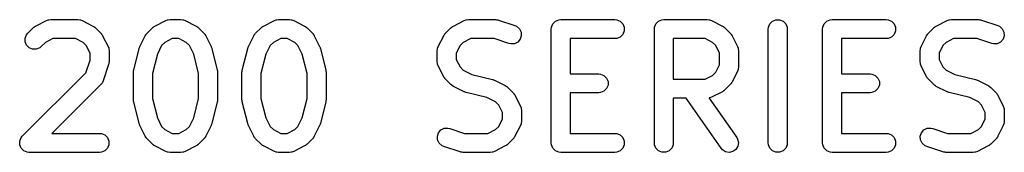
# Model space of a CAD drawing. Extents: x 2.04 to 3.55, y -5.99 to -1.11.
# Tile 1 of 12: x 2.04 to 2.82, y -5.99 to -5.88. Entities that reach past the tile are written whole.
import ezdxf

# ---------------------------------------------------------------- set-up
doc = ezdxf.new("R2010")
doc.units = 0
doc.header["$MEASUREMENT"] = 0
doc.layers.add('BLACK', color=7, linetype='CONTINUOUS')

msp = doc.modelspace()

# ---------------------------------------------------------------- linework, layer by layer
at = {"layer": 'BLACK', "linetype": 'CONTINUOUS'}
for p, q in [((2.05093, -5.88843), (2.0595, -5.88415)), ((2.0595, -5.88415), (2.06088, -5.88362)), ((2.06088, -5.88362), (2.06115, -5.8836)), ((2.06115, -5.8836), (2.06139, -5.8835)), ((2.06139, -5.8835), (2.06286, -5.88336)), ((2.06286, -5.88336), (2.08429, -5.88336)), ((2.08429, -5.88336), (2.08575, -5.8835)), ((2.08575, -5.8835), (2.086, -5.8836)), ((2.086, -5.8836), (2.08627, -5.88362)), ((2.08627, -5.88362), (2.08764, -5.88415)), ((2.08764, -5.88415), (2.09621, -5.88843)), ((2.14522, -5.88843), (2.15379, -5.88415)), ((2.15379, -5.88415), (2.15516, -5.88362)), ((2.15516, -5.88362), (2.15543, -5.8836)), ((2.15543, -5.8836), (2.15568, -5.8835)), ((2.15568, -5.8835), (2.15714, -5.88336)), ((2.15714, -5.88336), (2.16571, -5.88336)), ((2.16571, -5.88336), (2.16718, -5.8835)), ((2.16718, -5.8835), (2.16743, -5.8836)), ((2.16743, -5.8836), (2.1677, -5.88362)), ((2.1677, -5.88362), (2.16907, -5.88415)), ((2.16907, -5.88415), (2.17764, -5.88843)), ((2.23093, -5.88843), (2.2395, -5.88415)), ((2.2395, -5.88415), (2.24088, -5.88362)), ((2.24088, -5.88362), (2.24115, -5.8836)), ((2.24115, -5.8836), (2.24139, -5.8835)), ((2.24139, -5.8835), (2.24286, -5.88336)), ((2.24286, -5.88336), (2.25143, -5.88336)), ((2.25143, -5.88336), (2.25289, -5.8835)), ((2.25289, -5.8835), (2.25314, -5.8836)), ((2.25314, -5.8836), (2.25341, -5.88362)), ((2.25341, -5.88362), (2.25478, -5.88415)), ((2.25478, -5.88415), (2.26335, -5.88843)), ((2.38093, -5.88843), (2.3895, -5.88415)), ((2.3895, -5.88415), (2.39088, -5.88362)), ((2.39088, -5.88362), (2.39115, -5.8836)), ((2.39115, -5.8836), (2.39139, -5.8835)), ((2.39139, -5.8835), (2.39286, -5.88336)), ((2.39286, -5.88336), (2.41429, -5.88336)), ((2.41429, -5.88336), (2.41503, -5.88343)), ((2.41503, -5.88343), (2.41522, -5.88341)), ((2.41522, -5.88341), (2.41548, -5.88347)), ((2.41548, -5.88347), (2.41575, -5.8835)), ((2.41575, -5.8835), (2.41593, -5.88358)), ((2.41593, -5.88358), (2.41666, -5.88374)), ((2.41666, -5.88374), (2.42951, -5.88803)), ((2.45836, -5.88939), (2.45948, -5.88669)), ((2.45948, -5.88669), (2.46155, -5.88462)), ((2.46155, -5.88462), (2.46425, -5.8835)), ((2.46425, -5.8835), (2.46571, -5.88336)), ((2.46571, -5.88336), (2.50857, -5.88336)), ((2.50857, -5.88336), (2.51003, -5.8835)), ((2.51003, -5.8835), (2.51274, -5.88462)), ((2.51274, -5.88462), (2.51481, -5.88669)), ((2.51481, -5.88669), (2.51593, -5.88939)), ((2.53979, -5.88939), (2.54091, -5.88669)), ((2.54091, -5.88669), (2.54298, -5.88462)), ((2.54298, -5.88462), (2.54568, -5.8835)), ((2.54568, -5.8835), (2.54714, -5.88336)), ((2.54714, -5.88336), (2.58143, -5.88336)), ((2.58143, -5.88336), (2.58289, -5.8835)), ((2.58289, -5.8835), (2.58314, -5.8836)), ((2.58314, -5.8836), (2.58341, -5.88362)), ((2.58341, -5.88362), (2.58478, -5.88415)), ((2.58478, -5.88415), (2.59335, -5.88843)), ((2.62979, -5.88939), (2.63091, -5.88669)), ((2.63091, -5.88669), (2.63298, -5.88462)), ((2.63298, -5.88462), (2.63568, -5.8835)), ((2.63568, -5.8835), (2.63861, -5.8835)), ((2.63861, -5.8835), (2.64131, -5.88462)), ((2.64131, -5.88462), (2.64338, -5.88669)), ((2.64338, -5.88669), (2.6445, -5.88939)), ((2.67264, -5.88939), (2.67376, -5.88669)), ((2.67376, -5.88669), (2.67583, -5.88462)), ((2.67583, -5.88462), (2.67854, -5.8835)), ((2.67854, -5.8835), (2.68, -5.88336)), ((2.68, -5.88336), (2.72286, -5.88336)), ((2.72286, -5.88336), (2.72432, -5.8835)), ((2.72432, -5.8835), (2.72702, -5.88462)), ((2.72702, -5.88462), (2.72909, -5.88669)), ((2.72909, -5.88669), (2.73021, -5.88939)), ((2.76236, -5.88843), (2.77093, -5.88415)), ((2.77093, -5.88415), (2.7723, -5.88362)), ((2.7723, -5.88362), (2.77257, -5.8836)), ((2.77257, -5.8836), (2.77282, -5.8835)), ((2.77282, -5.8835), (2.77429, -5.88336)), ((2.77429, -5.88336), (2.79571, -5.88336)), ((2.79571, -5.88336), (2.79645, -5.88343)), ((2.79645, -5.88343), (2.79665, -5.88341)), ((2.79665, -5.88341), (2.79691, -5.88347)), ((2.79691, -5.88347), (2.79718, -5.8835)), ((2.79718, -5.8835), (2.79736, -5.88358)), ((2.79736, -5.88358), (2.79809, -5.88374)), ((2.79809, -5.88374), (2.81094, -5.88803)), ((2.04376, -5.89526), (2.0447, -5.89412)), ((2.0447, -5.89412), (2.04898, -5.88984)), ((2.04898, -5.88984), (2.04956, -5.88937)), ((2.04956, -5.88937), (2.04969, -5.88922)), ((2.04969, -5.88922), (2.04991, -5.88907)), ((2.04991, -5.88907), (2.05012, -5.88891)), ((2.05012, -5.88891), (2.0503, -5.88883)), ((2.0503, -5.88883), (2.05093, -5.88843)), ((2.09621, -5.88843), (2.09684, -5.88883)), ((2.09684, -5.88883), (2.09702, -5.88891)), ((2.09702, -5.88891), (2.09723, -5.88907)), ((2.09723, -5.88907), (2.09746, -5.88922)), ((2.09746, -5.88922), (2.09759, -5.88937)), ((2.09759, -5.88937), (2.09816, -5.88984)), ((2.09816, -5.88984), (2.10245, -5.89412)), ((2.10245, -5.89412), (2.10292, -5.8947)), ((2.10292, -5.8947), (2.10307, -5.89483)), ((2.10307, -5.89483), (2.10321, -5.89505)), ((2.10321, -5.89505), (2.10338, -5.89526)), ((2.13805, -5.89526), (2.13822, -5.89505)), ((2.13822, -5.89505), (2.13836, -5.89483)), ((2.13836, -5.89483), (2.13851, -5.8947)), ((2.13851, -5.8947), (2.13898, -5.89412)), ((2.13898, -5.89412), (2.14327, -5.88984)), ((2.14327, -5.88984), (2.14384, -5.88937)), ((2.14384, -5.88937), (2.14397, -5.88922)), ((2.14397, -5.88922), (2.1442, -5.88907)), ((2.1442, -5.88907), (2.1444, -5.88891)), ((2.1444, -5.88891), (2.14459, -5.88883)), ((2.14459, -5.88883), (2.14522, -5.88843)), ((2.17764, -5.88843), (2.17827, -5.88883)), ((2.17827, -5.88883), (2.17845, -5.88891)), ((2.17845, -5.88891), (2.17866, -5.88907)), ((2.17866, -5.88907), (2.17888, -5.88922)), ((2.17888, -5.88922), (2.17901, -5.88937)), ((2.17901, -5.88937), (2.17959, -5.88984)), ((2.17959, -5.88984), (2.18387, -5.89412)), ((2.18387, -5.89412), (2.18435, -5.8947)), ((2.18435, -5.8947), (2.1845, -5.89483)), ((2.1845, -5.89483), (2.18464, -5.89505)), ((2.18464, -5.89505), (2.18481, -5.89526)), ((2.22376, -5.89526), (2.22393, -5.89505)), ((2.22393, -5.89505), (2.22408, -5.89483)), ((2.22408, -5.89483), (2.22422, -5.8947)), ((2.22422, -5.8947), (2.2247, -5.89412)), ((2.2247, -5.89412), (2.22898, -5.88984)), ((2.22898, -5.88984), (2.22956, -5.88937)), ((2.22956, -5.88937), (2.22969, -5.88922)), ((2.22969, -5.88922), (2.22991, -5.88907)), ((2.22991, -5.88907), (2.23012, -5.88891)), ((2.23012, -5.88891), (2.2303, -5.88883)), ((2.2303, -5.88883), (2.23093, -5.88843)), ((2.26335, -5.88843), (2.26398, -5.88883)), ((2.26398, -5.88883), (2.26417, -5.88891)), ((2.26417, -5.88891), (2.26437, -5.88907)), ((2.26437, -5.88907), (2.2646, -5.88922)), ((2.2646, -5.88922), (2.26473, -5.88937)), ((2.26473, -5.88937), (2.2653, -5.88984)), ((2.2653, -5.88984), (2.26959, -5.89412)), ((2.26959, -5.89412), (2.27006, -5.8947)), ((2.27006, -5.8947), (2.27021, -5.89483)), ((2.27021, -5.89483), (2.27035, -5.89505)), ((2.27035, -5.89505), (2.27052, -5.89526)), ((2.37376, -5.89526), (2.37393, -5.89505)), ((2.37393, -5.89505), (2.37408, -5.89483)), ((2.37408, -5.89483), (2.37422, -5.8947)), ((2.37422, -5.8947), (2.3747, -5.89412)), ((2.3747, -5.89412), (2.37898, -5.88984)), ((2.37898, -5.88984), (2.37956, -5.88937)), ((2.37956, -5.88937), (2.37969, -5.88922)), ((2.37969, -5.88922), (2.37991, -5.88907)), ((2.37991, -5.88907), (2.38012, -5.88891)), ((2.38012, -5.88891), (2.3803, -5.88883)), ((2.3803, -5.88883), (2.38093, -5.88843)), ((2.42951, -5.88803), (2.43086, -5.88863)), ((2.43086, -5.88863), (2.43307, -5.89054)), ((2.43307, -5.89054), (2.43438, -5.89316)), ((2.43438, -5.89316), (2.43458, -5.89608)), ((2.45821, -5.89086), (2.45836, -5.88939)), ((2.45821, -5.98086), (2.45821, -5.89086)), ((2.51481, -5.89502), (2.51274, -5.89709)), ((2.51593, -5.89232), (2.51481, -5.89502)), ((2.51593, -5.88939), (2.51593, -5.89232)), ((2.53964, -5.89086), (2.53979, -5.88939)), ((2.53964, -5.98086), (2.53964, -5.89086)), ((2.59335, -5.88843), (2.59398, -5.88883)), ((2.59398, -5.88883), (2.59417, -5.88891)), ((2.59417, -5.88891), (2.59437, -5.88907)), ((2.59437, -5.88907), (2.5946, -5.88922)), ((2.5946, -5.88922), (2.59473, -5.88937)), ((2.59473, -5.88937), (2.5953, -5.88984)), ((2.5953, -5.88984), (2.59959, -5.89412)), ((2.59959, -5.89412), (2.60006, -5.8947)), ((2.60006, -5.8947), (2.60021, -5.89483)), ((2.60021, -5.89483), (2.60035, -5.89505)), ((2.60035, -5.89505), (2.60052, -5.89526)), ((2.62964, -5.89086), (2.62979, -5.88939)), ((2.62964, -5.98086), (2.62964, -5.89086)), ((2.6445, -5.88939), (2.64464, -5.89086)), ((2.64464, -5.89086), (2.64464, -5.98086)), ((2.6725, -5.89086), (2.67264, -5.88939)), ((2.6725, -5.98086), (2.6725, -5.89086)), ((2.72909, -5.89502), (2.72702, -5.89709)), ((2.73021, -5.89232), (2.72909, -5.89502)), ((2.73021, -5.88939), (2.73021, -5.89232)), ((2.75519, -5.89526), (2.75536, -5.89505)), ((2.75536, -5.89505), (2.7555, -5.89483)), ((2.7555, -5.89483), (2.75565, -5.8947)), ((2.75565, -5.8947), (2.75613, -5.89412)), ((2.75613, -5.89412), (2.76041, -5.88984)), ((2.76041, -5.88984), (2.76099, -5.88937)), ((2.76099, -5.88937), (2.76112, -5.88922)), ((2.76112, -5.88922), (2.76134, -5.88907)), ((2.76134, -5.88907), (2.76155, -5.88891)), ((2.76155, -5.88891), (2.76173, -5.88883)), ((2.76173, -5.88883), (2.76236, -5.88843)), ((2.81094, -5.88803), (2.81229, -5.88863)), ((2.81229, -5.88863), (2.8145, -5.89054)), ((2.8145, -5.89054), (2.81581, -5.89316)), ((2.81581, -5.89316), (2.81601, -5.89608)), ((2.04264, -5.89796), (2.04376, -5.89526)), ((2.04264, -5.90089), (2.04264, -5.89796)), ((2.04376, -5.90359), (2.04264, -5.90089)), ((2.05873, -5.90131), (2.0553, -5.90473)), ((2.06463, -5.89836), (2.05873, -5.90131)), ((2.08252, -5.89836), (2.06463, -5.89836)), ((2.08841, -5.90131), (2.08252, -5.89836)), ((2.09098, -5.90387), (2.08841, -5.90131)), ((2.10338, -5.89526), (2.10345, -5.89544)), ((2.10345, -5.89544), (2.10385, -5.89607)), ((2.10385, -5.89607), (2.10814, -5.90464)), ((2.13329, -5.90464), (2.13758, -5.89607)), ((2.13758, -5.89607), (2.13797, -5.89544)), ((2.13797, -5.89544), (2.13805, -5.89526)), ((2.15301, -5.90131), (2.15045, -5.90387)), ((2.15891, -5.89836), (2.15301, -5.90131)), ((2.16394, -5.89836), (2.15891, -5.89836)), ((2.16984, -5.90131), (2.16394, -5.89836)), ((2.17241, -5.90387), (2.16984, -5.90131)), ((2.18481, -5.89526), (2.18488, -5.89544)), ((2.18488, -5.89544), (2.18528, -5.89607)), ((2.18528, -5.89607), (2.18957, -5.90464)), ((2.21901, -5.90464), (2.22329, -5.89607)), ((2.22329, -5.89607), (2.22369, -5.89544)), ((2.22369, -5.89544), (2.22376, -5.89526)), ((2.23873, -5.90131), (2.23616, -5.90387)), ((2.24463, -5.89836), (2.23873, -5.90131)), ((2.24966, -5.89836), (2.24463, -5.89836)), ((2.25556, -5.90131), (2.24966, -5.89836)), ((2.25812, -5.90387), (2.25556, -5.90131)), ((2.27052, -5.89526), (2.2706, -5.89544)), ((2.2706, -5.89544), (2.27099, -5.89607)), ((2.27099, -5.89607), (2.27528, -5.90464)), ((2.36901, -5.90464), (2.37329, -5.89607)), ((2.37329, -5.89607), (2.37369, -5.89544)), ((2.37369, -5.89544), (2.37376, -5.89526)), ((2.38873, -5.90131), (2.38616, -5.90387)), ((2.39463, -5.89836), (2.38873, -5.90131)), ((2.41307, -5.89836), (2.39463, -5.89836)), ((2.42477, -5.90226), (2.41307, -5.89836)), ((2.4262, -5.90258), (2.42477, -5.90226)), ((2.42912, -5.90238), (2.4262, -5.90258)), ((2.43174, -5.90107), (2.42912, -5.90238)), ((2.43366, -5.89886), (2.43174, -5.90107)), ((2.43458, -5.89608), (2.43366, -5.89886)), ((2.50857, -5.89836), (2.47321, -5.89836)), ((2.47321, -5.89836), (2.47321, -5.92621)), ((2.51003, -5.89821), (2.50857, -5.89836)), ((2.51274, -5.89709), (2.51003, -5.89821)), ((2.57966, -5.89836), (2.55464, -5.89836)), ((2.55464, -5.89836), (2.55464, -5.9305)), ((2.58556, -5.90131), (2.57966, -5.89836)), ((2.58812, -5.90387), (2.58556, -5.90131)), ((2.60052, -5.89526), (2.6006, -5.89544)), ((2.6006, -5.89544), (2.60099, -5.89607)), ((2.60099, -5.89607), (2.60528, -5.90464)), ((2.72286, -5.89836), (2.6875, -5.89836)), ((2.6875, -5.89836), (2.6875, -5.92621)), ((2.72432, -5.89821), (2.72286, -5.89836)), ((2.72702, -5.89709), (2.72432, -5.89821)), ((2.75043, -5.90464), (2.75472, -5.89607)), ((2.75472, -5.89607), (2.75512, -5.89544)), ((2.75512, -5.89544), (2.75519, -5.89526)), ((2.77016, -5.90131), (2.76759, -5.90387)), ((2.77606, -5.89836), (2.77016, -5.90131)), ((2.7945, -5.89836), (2.77606, -5.89836)), ((2.8062, -5.90226), (2.7945, -5.89836)), ((2.80763, -5.90258), (2.8062, -5.90226)), ((2.81055, -5.90238), (2.80763, -5.90258)), ((2.81317, -5.90107), (2.81055, -5.90238)), ((2.81509, -5.89886), (2.81317, -5.90107)), ((2.81601, -5.89608), (2.81509, -5.89886)), ((2.04583, -5.90566), (2.04376, -5.90359)), ((2.04854, -5.90678), (2.04583, -5.90566)), ((2.05146, -5.90678), (2.04854, -5.90678)), ((2.05417, -5.90566), (2.05146, -5.90678)), ((2.0553, -5.90473), (2.05417, -5.90566)), ((2.09393, -5.90977), (2.09098, -5.90387)), ((2.09393, -5.91535), (2.09393, -5.90977)), ((2.10814, -5.90464), (2.10866, -5.90602)), ((2.10866, -5.90602), (2.10868, -5.90629)), ((2.10868, -5.90629), (2.10878, -5.90654)), ((2.10878, -5.90654), (2.10893, -5.908)), ((2.10893, -5.908), (2.10893, -5.91657)), ((2.12844, -5.92332), (2.13272, -5.90618)), ((2.13272, -5.90618), (2.13276, -5.90607)), ((2.13276, -5.90607), (2.13277, -5.90602)), ((2.13277, -5.90602), (2.133, -5.90541)), ((2.133, -5.90541), (2.13322, -5.90479)), ((2.13322, -5.90479), (2.13325, -5.90475)), ((2.13325, -5.90475), (2.13329, -5.90464)), ((2.14708, -5.91062), (2.14321, -5.92606)), ((2.15045, -5.90387), (2.14708, -5.91062)), ((2.17578, -5.91062), (2.17241, -5.90387)), ((2.17964, -5.92606), (2.17578, -5.91062)), ((2.18957, -5.90464), (2.18961, -5.90475)), ((2.18961, -5.90475), (2.18964, -5.90479)), ((2.18964, -5.90479), (2.18986, -5.90541)), ((2.18986, -5.90541), (2.19009, -5.90602)), ((2.19009, -5.90602), (2.19009, -5.90607)), ((2.19009, -5.90607), (2.19013, -5.90618)), ((2.19013, -5.90618), (2.19442, -5.92332)), ((2.21415, -5.92332), (2.21844, -5.90618)), ((2.21844, -5.90618), (2.21848, -5.90607)), ((2.21848, -5.90602), (2.21871, -5.90541)), ((2.21848, -5.90607), (2.21848, -5.90602)), ((2.21871, -5.90541), (2.21893, -5.90479)), ((2.21893, -5.90479), (2.21897, -5.90475)), ((2.21897, -5.90475), (2.21901, -5.90464)), ((2.23279, -5.91062), (2.22893, -5.92606)), ((2.23616, -5.90387), (2.23279, -5.91062)), ((2.2615, -5.91062), (2.25812, -5.90387)), ((2.26536, -5.92606), (2.2615, -5.91062)), ((2.27528, -5.90464), (2.27532, -5.90475)), ((2.27532, -5.90475), (2.27535, -5.90479)), ((2.27535, -5.90479), (2.27557, -5.90541)), ((2.27557, -5.90541), (2.27581, -5.90602)), ((2.27581, -5.90602), (2.27581, -5.90607)), ((2.27581, -5.90607), (2.27585, -5.90618)), ((2.27585, -5.90618), (2.28013, -5.92332)), ((2.36821, -5.908), (2.36836, -5.90654)), ((2.36821, -5.91657), (2.36821, -5.908)), ((2.36836, -5.90654), (2.36846, -5.90629)), ((2.36846, -5.90629), (2.36848, -5.90602)), ((2.36848, -5.90602), (2.36901, -5.90464)), ((2.38616, -5.90387), (2.38321, -5.90977)), ((2.38321, -5.90977), (2.38321, -5.9148)), ((2.59107, -5.90977), (2.58812, -5.90387)), ((2.59107, -5.91909), (2.59107, -5.90977)), ((2.60528, -5.90464), (2.60581, -5.90602)), ((2.60581, -5.90602), (2.60582, -5.90629)), ((2.60582, -5.90629), (2.60593, -5.90654)), ((2.60593, -5.90654), (2.60607, -5.908)), ((2.60607, -5.908), (2.60607, -5.92086)), ((2.74964, -5.908), (2.74979, -5.90654)), ((2.74964, -5.91657), (2.74964, -5.908)), ((2.74979, -5.90654), (2.74989, -5.90629)), ((2.74989, -5.90629), (2.74991, -5.90602)), ((2.74991, -5.90602), (2.75043, -5.90464)), ((2.76759, -5.90387), (2.76464, -5.90977)), ((2.76464, -5.90977), (2.76464, -5.9148)), ((2.09059, -5.92538), (2.09393, -5.91535)), ((2.10871, -5.91822), (2.10854, -5.91894)), ((2.10878, -5.91803), (2.10871, -5.91822)), ((2.10881, -5.91777), (2.10878, -5.91803)), ((2.10887, -5.91751), (2.10881, -5.91777)), ((2.10893, -5.91657), (2.10886, -5.91731)), ((2.10886, -5.91731), (2.10887, -5.91751)), ((2.36836, -5.91803), (2.36821, -5.91657)), ((2.36846, -5.91828), (2.36836, -5.91803)), ((2.36848, -5.91855), (2.36846, -5.91828)), ((2.38321, -5.9148), (2.38616, -5.9207)), ((2.74979, -5.91803), (2.74964, -5.91657)), ((2.74989, -5.91828), (2.74979, -5.91803)), ((2.74991, -5.91855), (2.74989, -5.91828)), ((2.76464, -5.9148), (2.76759, -5.9207)), ((2.04041, -5.97555), (2.09059, -5.92538)), ((2.10854, -5.91894), (2.10426, -5.9318)), ((2.12821, -5.92514), (2.12824, -5.92489)), ((2.12821, -5.94657), (2.12821, -5.92514)), ((2.12822, -5.92478), (2.1283, -5.92423)), ((2.12824, -5.92489), (2.12822, -5.92478)), ((2.1283, -5.92423), (2.12836, -5.92368)), ((2.12836, -5.92368), (2.1284, -5.92358)), ((2.1284, -5.92358), (2.12844, -5.92332)), ((2.14321, -5.92606), (2.14321, -5.94565)), ((2.17964, -5.94565), (2.17964, -5.92606)), ((2.19442, -5.92332), (2.19446, -5.92358)), ((2.19446, -5.92358), (2.1945, -5.92368)), ((2.1945, -5.92368), (2.19455, -5.92423)), ((2.19455, -5.92423), (2.19463, -5.92478)), ((2.19463, -5.92478), (2.19462, -5.92489)), ((2.19462, -5.92489), (2.19464, -5.92514)), ((2.19464, -5.92514), (2.19464, -5.94657)), ((2.21393, -5.92514), (2.21395, -5.92489)), ((2.21393, -5.94657), (2.21393, -5.92514)), ((2.21394, -5.92478), (2.21402, -5.92423)), ((2.21395, -5.92489), (2.21394, -5.92478)), ((2.21402, -5.92423), (2.21407, -5.92368)), ((2.21407, -5.92368), (2.21412, -5.92358)), ((2.21412, -5.92358), (2.21415, -5.92332)), ((2.22893, -5.92606), (2.22893, -5.94565)), ((2.26536, -5.94565), (2.26536, -5.92606)), ((2.28013, -5.92332), (2.28017, -5.92358)), ((2.28017, -5.92358), (2.28021, -5.92368)), ((2.28021, -5.92368), (2.28027, -5.92423)), ((2.28027, -5.92423), (2.28035, -5.92478)), ((2.28035, -5.92478), (2.28033, -5.92489)), ((2.28033, -5.92489), (2.28036, -5.92514)), ((2.28036, -5.92514), (2.28036, -5.94657)), ((2.36901, -5.91992), (2.36848, -5.91855)), ((2.37329, -5.9285), (2.36901, -5.91992)), ((2.38616, -5.9207), (2.38873, -5.92326)), ((2.38873, -5.92326), (2.39547, -5.92664)), ((2.58556, -5.92755), (2.58812, -5.92498)), ((2.58812, -5.92498), (2.59107, -5.91909)), ((2.60528, -5.92421), (2.60099, -5.93278)), ((2.60581, -5.92284), (2.60528, -5.92421)), ((2.60582, -5.92257), (2.60581, -5.92284)), ((2.60593, -5.92232), (2.60582, -5.92257)), ((2.60607, -5.92086), (2.60593, -5.92232)), ((2.75043, -5.91992), (2.74991, -5.91855)), ((2.75472, -5.9285), (2.75043, -5.91992)), ((2.76759, -5.9207), (2.77016, -5.92326)), ((2.77016, -5.92326), (2.7769, -5.92664)), ((2.10338, -5.93359), (2.10245, -5.93473)), ((2.10348, -5.93334), (2.10338, -5.93359)), ((2.10366, -5.93314), (2.10348, -5.93334)), ((2.10426, -5.9318), (2.10366, -5.93314)), ((2.37369, -5.92913), (2.37329, -5.9285)), ((2.37376, -5.92931), (2.37369, -5.92913)), ((2.37393, -5.92951), (2.37376, -5.92931)), ((2.37408, -5.92974), (2.37393, -5.92951)), ((2.37422, -5.92987), (2.37408, -5.92974)), ((2.3747, -5.93044), (2.37422, -5.92987)), ((2.37898, -5.93473), (2.3747, -5.93044)), ((2.39547, -5.92664), (2.41182, -5.93072)), ((2.41182, -5.93072), (2.41193, -5.93076)), ((2.41193, -5.93076), (2.41198, -5.93076)), ((2.41198, -5.93076), (2.41259, -5.931)), ((2.41259, -5.931), (2.4132, -5.93122)), ((2.4132, -5.93122), (2.41325, -5.93125)), ((2.41325, -5.93125), (2.41335, -5.93129)), ((2.41335, -5.93129), (2.42193, -5.93558)), ((2.47321, -5.92621), (2.49571, -5.92621)), ((2.49571, -5.92621), (2.49718, -5.92636)), ((2.49718, -5.92636), (2.49988, -5.92748)), ((2.49988, -5.92748), (2.50195, -5.92955)), ((2.50195, -5.92955), (2.50307, -5.93225)), ((2.50307, -5.93225), (2.50307, -5.93518)), ((2.55464, -5.9305), (2.57966, -5.9305)), ((2.57966, -5.9305), (2.58556, -5.92755)), ((2.60035, -5.9338), (2.60021, -5.93403)), ((2.60052, -5.93359), (2.60035, -5.9338)), ((2.6006, -5.93341), (2.60052, -5.93359)), ((2.60099, -5.93278), (2.6006, -5.93341)), ((2.6875, -5.92621), (2.71, -5.92621)), ((2.71, -5.92621), (2.71146, -5.92636)), ((2.71146, -5.92636), (2.71417, -5.92748)), ((2.71417, -5.92748), (2.71624, -5.92955)), ((2.71624, -5.92955), (2.71736, -5.93225)), ((2.71736, -5.93225), (2.71736, -5.93518)), ((2.75512, -5.92913), (2.75472, -5.9285)), ((2.75519, -5.92931), (2.75512, -5.92913)), ((2.75536, -5.92951), (2.75519, -5.92931)), ((2.7555, -5.92974), (2.75536, -5.92951)), ((2.75565, -5.92987), (2.7555, -5.92974)), ((2.75613, -5.93044), (2.75565, -5.92987)), ((2.76041, -5.93473), (2.75613, -5.93044)), ((2.7769, -5.92664), (2.79325, -5.93072)), ((2.79325, -5.93072), (2.79336, -5.93076)), ((2.79336, -5.93076), (2.79341, -5.93076)), ((2.79341, -5.93076), (2.79402, -5.931)), ((2.79402, -5.931), (2.79463, -5.93122)), ((2.79463, -5.93122), (2.79468, -5.93125)), ((2.79468, -5.93125), (2.79478, -5.93129)), ((2.79478, -5.93129), (2.80335, -5.93558)), ((2.10245, -5.93473), (2.06382, -5.97336)), ((2.37956, -5.9352), (2.37898, -5.93473)), ((2.37969, -5.93535), (2.37956, -5.9352)), ((2.37991, -5.93549), (2.37969, -5.93535)), ((2.38012, -5.93566), (2.37991, -5.93549)), ((2.3803, -5.93574), (2.38012, -5.93566)), ((2.38093, -5.93614), (2.3803, -5.93574)), ((2.3895, -5.94042), (2.38093, -5.93614)), ((2.38961, -5.94046), (2.3895, -5.94042)), ((2.38965, -5.94049), (2.38961, -5.94046)), ((2.39027, -5.94071), (2.38965, -5.94049)), ((2.39088, -5.94095), (2.39027, -5.94071)), ((2.39093, -5.94095), (2.39088, -5.94095)), ((2.39104, -5.94099), (2.39093, -5.94095)), ((2.40738, -5.94507), (2.39104, -5.94099)), ((2.42193, -5.93558), (2.42256, -5.93597)), ((2.42256, -5.93597), (2.42274, -5.93605)), ((2.42274, -5.93605), (2.42294, -5.93622)), ((2.42294, -5.93622), (2.42317, -5.93636)), ((2.42317, -5.93636), (2.4233, -5.93651)), ((2.4233, -5.93651), (2.42387, -5.93698)), ((2.42387, -5.93698), (2.42816, -5.94127)), ((2.42816, -5.94127), (2.42863, -5.94184)), ((2.49571, -5.94121), (2.47321, -5.94121)), ((2.47321, -5.94121), (2.47321, -5.97336)), ((2.49718, -5.94107), (2.49571, -5.94121)), ((2.49988, -5.93995), (2.49718, -5.94107)), ((2.50195, -5.93788), (2.49988, -5.93995)), ((2.50307, -5.93518), (2.50195, -5.93788)), ((2.59335, -5.94042), (2.58478, -5.94471)), ((2.59398, -5.94002), (2.59335, -5.94042)), ((2.59417, -5.93995), (2.59398, -5.94002)), ((2.59437, -5.93978), (2.59417, -5.93995)), ((2.5946, -5.93964), (2.59437, -5.93978)), ((2.59473, -5.93949), (2.5946, -5.93964)), ((2.5953, -5.93902), (2.59473, -5.93949)), ((2.59959, -5.93473), (2.5953, -5.93902)), ((2.60006, -5.93416), (2.59959, -5.93473)), ((2.60021, -5.93403), (2.60006, -5.93416)), ((2.71, -5.94121), (2.6875, -5.94121)), ((2.6875, -5.94121), (2.6875, -5.97336)), ((2.71146, -5.94107), (2.71, -5.94121)), ((2.71417, -5.93995), (2.71146, -5.94107)), ((2.71624, -5.93788), (2.71417, -5.93995)), ((2.71736, -5.93518), (2.71624, -5.93788)), ((2.76099, -5.9352), (2.76041, -5.93473)), ((2.76112, -5.93535), (2.76099, -5.9352)), ((2.76134, -5.93549), (2.76112, -5.93535)), ((2.76155, -5.93566), (2.76134, -5.93549)), ((2.76173, -5.93574), (2.76155, -5.93566)), ((2.76236, -5.93614), (2.76173, -5.93574)), ((2.77093, -5.94042), (2.76236, -5.93614)), ((2.77104, -5.94046), (2.77093, -5.94042)), ((2.77108, -5.94049), (2.77104, -5.94046)), ((2.7717, -5.94071), (2.77108, -5.94049)), ((2.7723, -5.94095), (2.7717, -5.94071)), ((2.77236, -5.94095), (2.7723, -5.94095)), ((2.77247, -5.94099), (2.77236, -5.94095)), ((2.78881, -5.94507), (2.77247, -5.94099)), ((2.80335, -5.93558), (2.80398, -5.93597)), ((2.80398, -5.93597), (2.80417, -5.93605)), ((2.80417, -5.93605), (2.80437, -5.93622)), ((2.80437, -5.93622), (2.8046, -5.93636)), ((2.8046, -5.93636), (2.80473, -5.93651)), ((2.80473, -5.93651), (2.8053, -5.93698)), ((2.8053, -5.93698), (2.80959, -5.94127)), ((2.80959, -5.94127), (2.81006, -5.94184)), ((2.12824, -5.94683), (2.12821, -5.94657)), ((2.12822, -5.94693), (2.12824, -5.94683)), ((2.1283, -5.94748), (2.12822, -5.94693)), ((2.12836, -5.94803), (2.1283, -5.94748)), ((2.1284, -5.94814), (2.12836, -5.94803)), ((2.12844, -5.94839), (2.1284, -5.94814)), ((2.13272, -5.96553), (2.12844, -5.94839)), ((2.14321, -5.94565), (2.14708, -5.9611)), ((2.17578, -5.9611), (2.17964, -5.94565)), ((2.19442, -5.94839), (2.19013, -5.96553)), ((2.19446, -5.94814), (2.19442, -5.94839)), ((2.1945, -5.94803), (2.19446, -5.94814)), ((2.19455, -5.94748), (2.1945, -5.94803)), ((2.19463, -5.94693), (2.19455, -5.94748)), ((2.19464, -5.94657), (2.19462, -5.94683)), ((2.19462, -5.94683), (2.19463, -5.94693)), ((2.21395, -5.94683), (2.21393, -5.94657)), ((2.21394, -5.94693), (2.21395, -5.94683)), ((2.21402, -5.94748), (2.21394, -5.94693)), ((2.21407, -5.94803), (2.21402, -5.94748)), ((2.21412, -5.94814), (2.21407, -5.94803)), ((2.21415, -5.94839), (2.21412, -5.94814)), ((2.21844, -5.96553), (2.21415, -5.94839)), ((2.22893, -5.94565), (2.23279, -5.9611)), ((2.2615, -5.9611), (2.26536, -5.94565)), ((2.28013, -5.94839), (2.27585, -5.96553)), ((2.28017, -5.94814), (2.28013, -5.94839)), ((2.28021, -5.94803), (2.28017, -5.94814)), ((2.28027, -5.94748), (2.28021, -5.94803)), ((2.28035, -5.94693), (2.28027, -5.94748)), ((2.28036, -5.94657), (2.28033, -5.94683)), ((2.28033, -5.94683), (2.28035, -5.94693)), ((2.41413, -5.94845), (2.40738, -5.94507)), ((2.41669, -5.95101), (2.41413, -5.94845)), ((2.42863, -5.94184), (2.42878, -5.94197)), ((2.42878, -5.94197), (2.42892, -5.9422)), ((2.42892, -5.9422), (2.42909, -5.9424)), ((2.42909, -5.9424), (2.42917, -5.94259)), ((2.42917, -5.94259), (2.42957, -5.94322)), ((2.42957, -5.94322), (2.43385, -5.95179)), ((2.56467, -5.9455), (2.55464, -5.9455)), ((2.55464, -5.9455), (2.55464, -5.98086)), ((2.59243, -5.98516), (2.56467, -5.9455)), ((2.58289, -5.94535), (2.58288, -5.94536)), ((2.58288, -5.94536), (2.60472, -5.97655)), ((2.58314, -5.94525), (2.58289, -5.94535)), ((2.58341, -5.94523), (2.58314, -5.94525)), ((2.58478, -5.94471), (2.58341, -5.94523)), ((2.79556, -5.94845), (2.78881, -5.94507)), ((2.79812, -5.95101), (2.79556, -5.94845)), ((2.81006, -5.94184), (2.81021, -5.94197)), ((2.81021, -5.94197), (2.81035, -5.9422)), ((2.81035, -5.9422), (2.81052, -5.9424)), ((2.81052, -5.9424), (2.8106, -5.94259)), ((2.8106, -5.94259), (2.81099, -5.94322)), ((2.81099, -5.94322), (2.81528, -5.95179)), ((2.41964, -5.95691), (2.41669, -5.95101)), ((2.41964, -5.96194), (2.41964, -5.95691)), ((2.43385, -5.95179), (2.43438, -5.95316)), ((2.43438, -5.95316), (2.4344, -5.95343)), ((2.4344, -5.95343), (2.4345, -5.95368)), ((2.4345, -5.95368), (2.43464, -5.95514)), ((2.43464, -5.95514), (2.43464, -5.96371)), ((2.80107, -5.95691), (2.79812, -5.95101)), ((2.80107, -5.96194), (2.80107, -5.95691)), ((2.81528, -5.95179), (2.81581, -5.95316)), ((2.81581, -5.95316), (2.81582, -5.95343)), ((2.81582, -5.95343), (2.81593, -5.95368)), ((2.81593, -5.95368), (2.81607, -5.95514)), ((2.81607, -5.95514), (2.81607, -5.96371)), ((2.14708, -5.9611), (2.15045, -5.96784)), ((2.17241, -5.96784), (2.17578, -5.9611)), ((2.23279, -5.9611), (2.23616, -5.96784)), ((2.25812, -5.96784), (2.2615, -5.9611)), ((2.41669, -5.96784), (2.41964, -5.96194)), ((2.43464, -5.96371), (2.4345, -5.96518)), ((2.79812, -5.96784), (2.80107, -5.96194)), ((2.81607, -5.96371), (2.81593, -5.96518)), ((2.13276, -5.96564), (2.13272, -5.96553)), ((2.13277, -5.96569), (2.13276, -5.96564)), ((2.133, -5.9663), (2.13277, -5.96569)), ((2.13322, -5.96692), (2.133, -5.9663)), ((2.13325, -5.96696), (2.13322, -5.96692)), ((2.13329, -5.96707), (2.13325, -5.96696)), ((2.13758, -5.97564), (2.13329, -5.96707)), ((2.15045, -5.96784), (2.15301, -5.97041)), ((2.15301, -5.97041), (2.15891, -5.97336)), ((2.16394, -5.97336), (2.16984, -5.97041)), ((2.16984, -5.97041), (2.17241, -5.96784)), ((2.18957, -5.96707), (2.18528, -5.97564)), ((2.18961, -5.96696), (2.18957, -5.96707)), ((2.18964, -5.96692), (2.18961, -5.96696)), ((2.18986, -5.9663), (2.18964, -5.96692)), ((2.19009, -5.96569), (2.18986, -5.9663)), ((2.19013, -5.96553), (2.19009, -5.96564)), ((2.19009, -5.96564), (2.19009, -5.96569)), ((2.21848, -5.96564), (2.21844, -5.96553)), ((2.21848, -5.96569), (2.21848, -5.96564)), ((2.21871, -5.9663), (2.21848, -5.96569)), ((2.21893, -5.96692), (2.21871, -5.9663)), ((2.21897, -5.96696), (2.21893, -5.96692)), ((2.21901, -5.96707), (2.21897, -5.96696)), ((2.22329, -5.97564), (2.21901, -5.96707)), ((2.23616, -5.96784), (2.23873, -5.97041)), ((2.23873, -5.97041), (2.24463, -5.97336)), ((2.24966, -5.97336), (2.25556, -5.97041)), ((2.25556, -5.97041), (2.25812, -5.96784)), ((2.27528, -5.96707), (2.27099, -5.97564)), ((2.27532, -5.96696), (2.27528, -5.96707)), ((2.27535, -5.96692), (2.27532, -5.96696)), ((2.27557, -5.9663), (2.27535, -5.96692)), ((2.27581, -5.96569), (2.27557, -5.9663)), ((2.27585, -5.96553), (2.27581, -5.96564)), ((2.27581, -5.96564), (2.27581, -5.96569)), ((2.3692, -5.97286), (2.37112, -5.97065)), ((2.37112, -5.97065), (2.37373, -5.96934)), ((2.37373, -5.96934), (2.37665, -5.96913)), ((2.37665, -5.96913), (2.37809, -5.96945)), ((2.37809, -5.96945), (2.38979, -5.97336)), ((2.40823, -5.97336), (2.41413, -5.97041)), ((2.41413, -5.97041), (2.41669, -5.96784)), ((2.43385, -5.96707), (2.42957, -5.97564)), ((2.43438, -5.96569), (2.43385, -5.96707)), ((2.4344, -5.96542), (2.43438, -5.96569)), ((2.4345, -5.96518), (2.4344, -5.96542)), ((2.75063, -5.97286), (2.75254, -5.97065)), ((2.75254, -5.97065), (2.75516, -5.96934)), ((2.75516, -5.96934), (2.75808, -5.96913)), ((2.75808, -5.96913), (2.75951, -5.96945)), ((2.75951, -5.96945), (2.77122, -5.97336)), ((2.78966, -5.97336), (2.79556, -5.97041)), ((2.79556, -5.97041), (2.79812, -5.96784)), ((2.81528, -5.96707), (2.81099, -5.97564)), ((2.81581, -5.96569), (2.81528, -5.96707)), ((2.81582, -5.96542), (2.81581, -5.96569)), ((2.81593, -5.96518), (2.81582, -5.96542)), ((2.03836, -5.97939), (2.03948, -5.97669)), ((2.03836, -5.98232), (2.03836, -5.97939)), ((2.03948, -5.97669), (2.04041, -5.97555)), ((2.06382, -5.97336), (2.10143, -5.97336)), ((2.10143, -5.97336), (2.10289, -5.9735)), ((2.10289, -5.9735), (2.1056, -5.97462)), ((2.1056, -5.97462), (2.10766, -5.97669)), ((2.10766, -5.97669), (2.10878, -5.97939)), ((2.10878, -5.97939), (2.10878, -5.98232)), ((2.13797, -5.97627), (2.13758, -5.97564)), ((2.13805, -5.97645), (2.13797, -5.97627)), ((2.13822, -5.97666), (2.13805, -5.97645)), ((2.13836, -5.97688), (2.13822, -5.97666)), ((2.13851, -5.97701), (2.13836, -5.97688)), ((2.13898, -5.97759), (2.13851, -5.97701)), ((2.14327, -5.98187), (2.13898, -5.97759)), ((2.15891, -5.97336), (2.16394, -5.97336)), ((2.18387, -5.97759), (2.17959, -5.98187)), ((2.18435, -5.97701), (2.18387, -5.97759)), ((2.1845, -5.97688), (2.18435, -5.97701)), ((2.18464, -5.97666), (2.1845, -5.97688)), ((2.18481, -5.97645), (2.18464, -5.97666)), ((2.18488, -5.97627), (2.18481, -5.97645)), ((2.18528, -5.97564), (2.18488, -5.97627)), ((2.22369, -5.97627), (2.22329, -5.97564)), ((2.22376, -5.97645), (2.22369, -5.97627)), ((2.22393, -5.97666), (2.22376, -5.97645)), ((2.22408, -5.97688), (2.22393, -5.97666)), ((2.22422, -5.97701), (2.22408, -5.97688)), ((2.2247, -5.97759), (2.22422, -5.97701)), ((2.22898, -5.98187), (2.2247, -5.97759)), ((2.24463, -5.97336), (2.24966, -5.97336)), ((2.26959, -5.97759), (2.2653, -5.98187)), ((2.27006, -5.97701), (2.26959, -5.97759)), ((2.27021, -5.97688), (2.27006, -5.97701)), ((2.27035, -5.97666), (2.27021, -5.97688)), ((2.27052, -5.97645), (2.27035, -5.97666)), ((2.2706, -5.97627), (2.27052, -5.97645)), ((2.27099, -5.97564), (2.2706, -5.97627)), ((2.36827, -5.97563), (2.3692, -5.97286)), ((2.36848, -5.97855), (2.36827, -5.97563)), ((2.36979, -5.98117), (2.36848, -5.97855)), ((2.38979, -5.97336), (2.40823, -5.97336)), ((2.42816, -5.97759), (2.42387, -5.98187)), ((2.42863, -5.97701), (2.42816, -5.97759)), ((2.42878, -5.97688), (2.42863, -5.97701)), ((2.42892, -5.97666), (2.42878, -5.97688)), ((2.42909, -5.97645), (2.42892, -5.97666)), ((2.42917, -5.97627), (2.42909, -5.97645)), ((2.42957, -5.97564), (2.42917, -5.97627)), ((2.47321, -5.97336), (2.50857, -5.97336)), ((2.50857, -5.97336), (2.51003, -5.9735)), ((2.51003, -5.9735), (2.51274, -5.97462)), ((2.51274, -5.97462), (2.51481, -5.97669)), ((2.51481, -5.97669), (2.51593, -5.97939)), ((2.51593, -5.97939), (2.51593, -5.98232)), ((2.60472, -5.97655), (2.60544, -5.97784)), ((2.60544, -5.97784), (2.60607, -5.98069)), ((2.6875, -5.97336), (2.72286, -5.97336)), ((2.72286, -5.97336), (2.72432, -5.9735)), ((2.72432, -5.9735), (2.72702, -5.97462)), ((2.72702, -5.97462), (2.72909, -5.97669)), ((2.72909, -5.97669), (2.73021, -5.97939)), ((2.73021, -5.97939), (2.73021, -5.98232)), ((2.7497, -5.97563), (2.75063, -5.97286)), ((2.74991, -5.97855), (2.7497, -5.97563)), ((2.75122, -5.98117), (2.74991, -5.97855)), ((2.77122, -5.97336), (2.78966, -5.97336)), ((2.80959, -5.97759), (2.8053, -5.98187)), ((2.81006, -5.97701), (2.80959, -5.97759)), ((2.81021, -5.97688), (2.81006, -5.97701)), ((2.81035, -5.97666), (2.81021, -5.97688)), ((2.81052, -5.97645), (2.81035, -5.97666)), ((2.8106, -5.97627), (2.81052, -5.97645)), ((2.81099, -5.97564), (2.8106, -5.97627)), ((2.03948, -5.98502), (2.03836, -5.98232)), ((2.04155, -5.98709), (2.03948, -5.98502)), ((2.04425, -5.98821), (2.04155, -5.98709)), ((2.04571, -5.98836), (2.04425, -5.98821)), ((2.10143, -5.98836), (2.04571, -5.98836)), ((2.10289, -5.98821), (2.10143, -5.98836)), ((2.1056, -5.98709), (2.10289, -5.98821)), ((2.10766, -5.98502), (2.1056, -5.98709)), ((2.10878, -5.98232), (2.10766, -5.98502)), ((2.14384, -5.98235), (2.14327, -5.98187)), ((2.14397, -5.98249), (2.14384, -5.98235)), ((2.1442, -5.98264), (2.14397, -5.98249)), ((2.1444, -5.98281), (2.1442, -5.98264)), ((2.14459, -5.98288), (2.1444, -5.98281)), ((2.14522, -5.98328), (2.14459, -5.98288)), ((2.15379, -5.98756), (2.14522, -5.98328)), ((2.15516, -5.98809), (2.15379, -5.98756)), ((2.15543, -5.98811), (2.15516, -5.98809)), ((2.15568, -5.98821), (2.15543, -5.98811)), ((2.15714, -5.98836), (2.15568, -5.98821)), ((2.16571, -5.98836), (2.15714, -5.98836)), ((2.16718, -5.98821), (2.16571, -5.98836)), ((2.16743, -5.98811), (2.16718, -5.98821)), ((2.1677, -5.98809), (2.16743, -5.98811)), ((2.16907, -5.98756), (2.1677, -5.98809)), ((2.17764, -5.98328), (2.16907, -5.98756)), ((2.17827, -5.98288), (2.17764, -5.98328)), ((2.17845, -5.98281), (2.17827, -5.98288)), ((2.17866, -5.98264), (2.17845, -5.98281)), ((2.17888, -5.98249), (2.17866, -5.98264)), ((2.17901, -5.98235), (2.17888, -5.98249)), ((2.17959, -5.98187), (2.17901, -5.98235)), ((2.22956, -5.98235), (2.22898, -5.98187)), ((2.22969, -5.98249), (2.22956, -5.98235)), ((2.22991, -5.98264), (2.22969, -5.98249)), ((2.23012, -5.98281), (2.22991, -5.98264)), ((2.2303, -5.98288), (2.23012, -5.98281)), ((2.23093, -5.98328), (2.2303, -5.98288)), ((2.2395, -5.98756), (2.23093, -5.98328)), ((2.24088, -5.98809), (2.2395, -5.98756)), ((2.24115, -5.98811), (2.24088, -5.98809)), ((2.24139, -5.98821), (2.24115, -5.98811)), ((2.24286, -5.98836), (2.24139, -5.98821)), ((2.25143, -5.98836), (2.24286, -5.98836)), ((2.25289, -5.98821), (2.25143, -5.98836)), ((2.25314, -5.98811), (2.25289, -5.98821)), ((2.25341, -5.98809), (2.25314, -5.98811)), ((2.25478, -5.98756), (2.25341, -5.98809)), ((2.26335, -5.98328), (2.25478, -5.98756)), ((2.26398, -5.98288), (2.26335, -5.98328)), ((2.26417, -5.98281), (2.26398, -5.98288)), ((2.26437, -5.98264), (2.26417, -5.98281)), ((2.2646, -5.98249), (2.26437, -5.98264)), ((2.26473, -5.98235), (2.2646, -5.98249)), ((2.2653, -5.98187), (2.26473, -5.98235)), ((2.372, -5.98309), (2.36979, -5.98117)), ((2.37334, -5.98369), (2.372, -5.98309)), ((2.3862, -5.98797), (2.37334, -5.98369)), ((2.38693, -5.98814), (2.3862, -5.98797)), ((2.38711, -5.98821), (2.38693, -5.98814)), ((2.38737, -5.98824), (2.38711, -5.98821)), ((2.38763, -5.9883), (2.38737, -5.98824)), ((2.38783, -5.98828), (2.38763, -5.9883)), ((2.38857, -5.98836), (2.38783, -5.98828)), ((2.41, -5.98836), (2.38857, -5.98836)), ((2.41146, -5.98821), (2.41, -5.98836)), ((2.41171, -5.98811), (2.41146, -5.98821)), ((2.41198, -5.98809), (2.41171, -5.98811)), ((2.41335, -5.98756), (2.41198, -5.98809)), ((2.42193, -5.98328), (2.41335, -5.98756)), ((2.42256, -5.98288), (2.42193, -5.98328)), ((2.42274, -5.98281), (2.42256, -5.98288)), ((2.42294, -5.98264), (2.42274, -5.98281)), ((2.42317, -5.98249), (2.42294, -5.98264)), ((2.4233, -5.98235), (2.42317, -5.98249)), ((2.42387, -5.98187), (2.4233, -5.98235)), ((2.45836, -5.98232), (2.45821, -5.98086)), ((2.45948, -5.98502), (2.45836, -5.98232)), ((2.46155, -5.98709), (2.45948, -5.98502)), ((2.46425, -5.98821), (2.46155, -5.98709)), ((2.46571, -5.98836), (2.46425, -5.98821)), ((2.50857, -5.98836), (2.46571, -5.98836)), ((2.51003, -5.98821), (2.50857, -5.98836)), ((2.51274, -5.98709), (2.51003, -5.98821)), ((2.51481, -5.98502), (2.51274, -5.98709)), ((2.51593, -5.98232), (2.51481, -5.98502)), ((2.53979, -5.98232), (2.53964, -5.98086)), ((2.54091, -5.98502), (2.53979, -5.98232)), ((2.54298, -5.98709), (2.54091, -5.98502)), ((2.54568, -5.98821), (2.54298, -5.98709)), ((2.54861, -5.98821), (2.54568, -5.98821)), ((2.55131, -5.98709), (2.54861, -5.98821)), ((2.55338, -5.98502), (2.55131, -5.98709)), ((2.5545, -5.98232), (2.55338, -5.98502)), ((2.55464, -5.98086), (2.5545, -5.98232)), ((2.59338, -5.98627), (2.59243, -5.98516)), ((2.59585, -5.98785), (2.59338, -5.98627)), ((2.59873, -5.98835), (2.59585, -5.98785)), ((2.60159, -5.98772), (2.59873, -5.98835)), ((2.60399, -5.98604), (2.60159, -5.98772)), ((2.60556, -5.98357), (2.60399, -5.98604)), ((2.60607, -5.98069), (2.60556, -5.98357)), ((2.62979, -5.98232), (2.62964, -5.98086)), ((2.63091, -5.98502), (2.62979, -5.98232)), ((2.63298, -5.98709), (2.63091, -5.98502)), ((2.63568, -5.98821), (2.63298, -5.98709)), ((2.63861, -5.98821), (2.63568, -5.98821)), ((2.64131, -5.98709), (2.63861, -5.98821)), ((2.64338, -5.98502), (2.64131, -5.98709)), ((2.6445, -5.98232), (2.64338, -5.98502)), ((2.64464, -5.98086), (2.6445, -5.98232)), ((2.67264, -5.98232), (2.6725, -5.98086)), ((2.67376, -5.98502), (2.67264, -5.98232)), ((2.67583, -5.98709), (2.67376, -5.98502)), ((2.67854, -5.98821), (2.67583, -5.98709)), ((2.68, -5.98836), (2.67854, -5.98821)), ((2.72286, -5.98836), (2.68, -5.98836)), ((2.72432, -5.98821), (2.72286, -5.98836)), ((2.72702, -5.98709), (2.72432, -5.98821)), ((2.72909, -5.98502), (2.72702, -5.98709)), ((2.73021, -5.98232), (2.72909, -5.98502)), ((2.75343, -5.98309), (2.75122, -5.98117)), ((2.75477, -5.98369), (2.75343, -5.98309)), ((2.76763, -5.98797), (2.75477, -5.98369)), ((2.76835, -5.98814), (2.76763, -5.98797)), ((2.76854, -5.98821), (2.76835, -5.98814)), ((2.7688, -5.98824), (2.76854, -5.98821)), ((2.76906, -5.9883), (2.7688, -5.98824)), ((2.76926, -5.98828), (2.76906, -5.9883)), ((2.77, -5.98836), (2.76926, -5.98828)), ((2.79143, -5.98836), (2.77, -5.98836)), ((2.79289, -5.98821), (2.79143, -5.98836)), ((2.79314, -5.98811), (2.79289, -5.98821)), ((2.79341, -5.98809), (2.79314, -5.98811)), ((2.79478, -5.98756), (2.79341, -5.98809)), ((2.80335, -5.98328), (2.79478, -5.98756)), ((2.80398, -5.98288), (2.80335, -5.98328)), ((2.80417, -5.98281), (2.80398, -5.98288)), ((2.80437, -5.98264), (2.80417, -5.98281)), ((2.8046, -5.98249), (2.80437, -5.98264)), ((2.80473, -5.98235), (2.8046, -5.98249)), ((2.8053, -5.98187), (2.80473, -5.98235))]:
    msp.add_line(p, q, dxfattribs=at)

doc.saveas('drawing.dxf')
